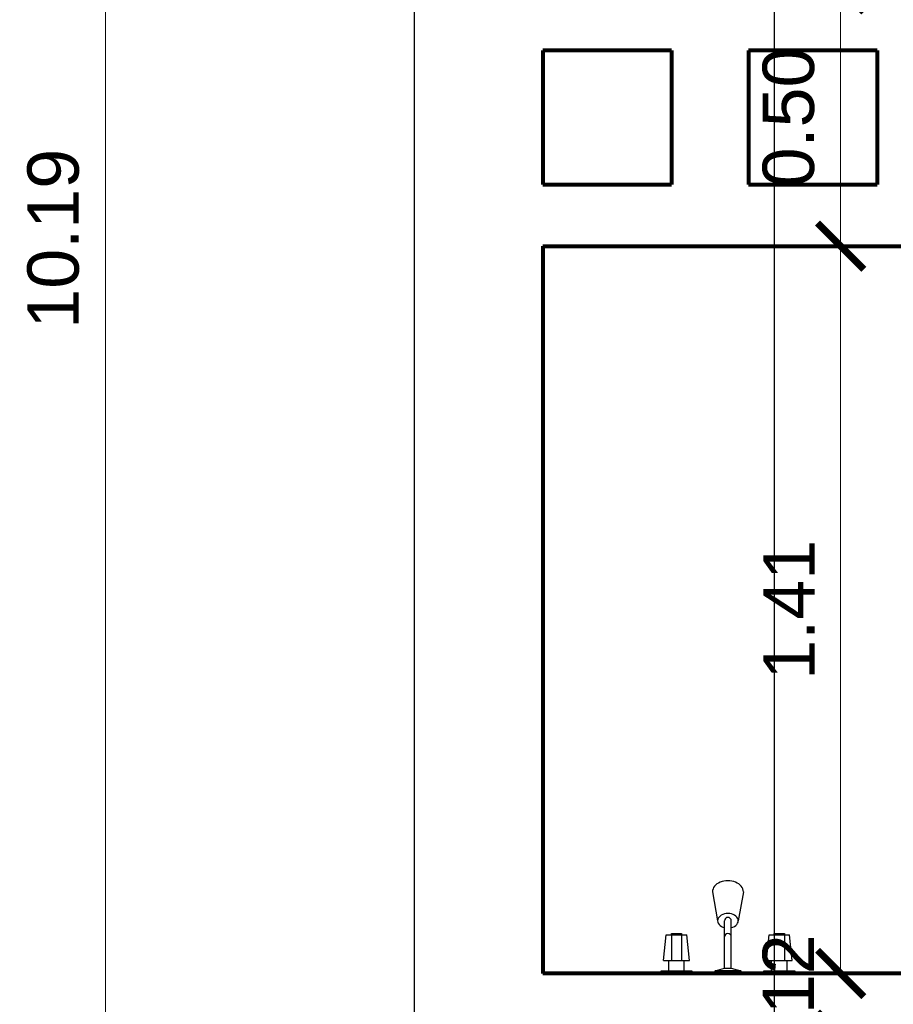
# Model space of a CAD drawing. Header units: inches. Extents: x -1.4 to 10.6, y -3.4 to 32.7.
# Tile 3 of 15: x -0.8 to 0.9, y 3.6 to 5.5. Entities that reach past the tile are written whole.
import ezdxf

# ---------------------------------------------------------------- set-up
doc = ezdxf.new("R2010")
doc.units = ezdxf.units.IN
doc.header["$MEASUREMENT"] = 0
doc.linetypes.add('CONTINUA', pattern=[0])
for name, color, linetype in [('Baño', 2, 'Continuous'), ('Cotas', 60, 'Continuous'), ('Linea de corte', 30, 'Continuous'), ('Pared lejana', 152, 'Continuous'), ('Textura piso', 8, 'Continuous')]:
    doc.layers.add(name, color=color, linetype=linetype)
doc.layers.add('Paredes', color=5, linetype='Continuous', lineweight=80)
doc.styles.get("Standard").update_dxf_attribs({"font": 'arial.ttf'})
doc.dimstyles.new('Cotas', dxfattribs={"dimtxt": 0.1, "dimasz": 0.09, "dimexe": 0.2, "dimexo": 0.4, "dimgap": 0.05, "dimtad": 1, "dimzin": 0, "dimdsep": 46, "dimtxsty": 'Standard', "dimblk": 'ARCHTICK', "dimcen": 0.09, "dimse1": 1, "dimse2": 1, "dimclrd": 60, "dimclre": 256, "dimadec": 0, "dimazin": 0, "dimtfac": 1, "dimtix": 1, "dimtofl": 0, "dimtmove": 1, "dimatfit": 3, "dimfxl": 0, "dimtolj": 1, "dimtzin": 0, "dimlwd": 9, "dimarcsym": 0})

# ---------------------------------------------------------------- blocks, each defined once
blk = doc.blocks.new('ducha')
at = {"layer": 'Baño'}
for p, q in [((158.9239, 34.0731), (158.9239, 34.0531)), ((158.9539, 34.0731), (158.9539, 34.0531)), ((159.0324, 34.0681), (159.0324, 33.9757)), ((159.0454, 34.0681), (159.0454, 33.9757)), ((159.1239, 34.0731), (159.1239, 34.0531)), ((159.1539, 34.0731), (159.1539, 34.0531)), ((158.9639, 34.0531), (158.9139, 34.0531)), ((158.9139, 34.0531), (158.9189, 34.0031)), ((158.9289, 34.0031), (158.9289, 34.0531)), ((158.9489, 34.0031), (158.9489, 34.0531)), ((158.9639, 34.0531), (158.9589, 34.0031)), ((159.1639, 34.0531), (159.1139, 34.0531)), ((159.1139, 34.0531), (159.1189, 34.0031)), ((159.1289, 34.0031), (159.1289, 34.0531)), ((159.1489, 34.0031), (159.1489, 34.0531)), ((159.1639, 34.0531), (159.1589, 34.0031)), ((158.9589, 34.0031), (158.9189, 34.0031)), ((159.1589, 34.0031), (159.1189, 34.0031)), ((159.0089, 33.9196), (159.0189, 33.9757)), ((159.0689, 33.9196), (159.0589, 33.9757))]:
    blk.add_line(p, q, dxfattribs=at)
for points in [[(158.9689, 34.0781), (158.9689, 34.0731), (158.9089, 34.0731), (158.9089, 34.0781)], [(159.0639, 34.0781), (159.0639, 34.0731), (159.0139, 34.0731), (159.0139, 34.0781)], [(159.1688, 34.0781), (159.1688, 34.0731), (159.1089, 34.0731), (159.1089, 34.0781)], [(159.0639, 34.0731), (159.0454, 34.0681), (159.0324, 34.0681), (159.0139, 34.0731)], [(158.9489, 34.0031), (158.9489, 34.0006), (158.9289, 34.0006), (158.9289, 34.0031)], [(159.1489, 34.0031), (159.1489, 34.0006), (159.1289, 34.0006), (159.1289, 34.0031)]]:
    blk.add_lwpolyline(points, close=True, dxfattribs=at)
for centre in [(159.0389, 34.0072), (159.0389, 33.9757)]:
    blk.add_arc(centre, 0.0065, 180, 0, dxfattribs=at)
for centre, major_axis, ratio, start_param, end_param in [((159.0389, 33.9757), (-0.02, 0), 0.707206, -1.239757, 4.38135), ((159.0389, 33.9196), (-0.03, 0.0001), 0.720787, 0.005196, 3.146789)]:
    blk.add_ellipse(centre, major_axis=major_axis, ratio=ratio, start_param=start_param, end_param=end_param, dxfattribs=at)
blk = doc.blocks.new('_ArchTick')
at = {"color": 0, "linetype": 'ByBlock', "const_width": 0.15}
blk.add_lwpolyline([(-0.5, -0.5), (0.5, 0.5)], dxfattribs=at)
blk = doc.blocks.new('*D70')
at = {"layer": 'Cotas', "color": 60, "linetype": 'CONTINUA', "lineweight": 9, "transparency": 16777216}
blk.add_line((-0.6, 10.1944), (-0.6, 0), dxfattribs=at)
at = {"layer": 'Defpoints', "color": 0, "transparency": 16777216}
for p in [(-0.6, 10.1944), (-0.6, 0), (-0.6, 0)]:
    blk.add_point(p, dxfattribs=at)
at = {"layer": 'Cotas', "color": 60, "lineweight": 9, "transparency": 16777216, "xscale": 0.09, "yscale": 0.09, "zscale": 0.09}
for p, rotation in [((-0.6, 10.1944), 90), ((-0.6, 0), 270)]:
    blk.add_blockref('_ArchTick', p, dxfattribs=dict(at, rotation=rotation))
at = {"layer": 'Cotas', "color": 0, "transparency": 16777216, "insert": (-0.7011, 5.0972), "char_height": 0.1, "attachment_point": 5, "rotation": 90}
blk.add_mtext('\\A1;10.19', dxfattribs=at)
blk = doc.blocks.new('*D87')
at = {"layer": 'Cotas', "color": 60, "linetype": 'CONTINUA', "lineweight": 9, "transparency": 16777216}
blk.add_line((0.8291, 3.6697), (0.8291, 5.0829), dxfattribs=at)
at = {"layer": 'Defpoints', "color": 0, "transparency": 16777216}
for p in [(0.8291, 5.0829), (0.8291, 5.0829), (0.8291, 3.6697)]:
    blk.add_point(p, dxfattribs=at)
at = {"layer": 'Cotas', "color": 60, "lineweight": 9, "transparency": 16777216, "xscale": 0.09, "yscale": 0.09, "zscale": 0.09}
for p, rotation in [((0.8291, 5.0829), 90), ((0.8291, 3.6697), 270)]:
    blk.add_blockref('_ArchTick', p, dxfattribs=dict(at, rotation=rotation))
at = {"layer": 'Cotas', "color": 0, "transparency": 16777216, "insert": (0.7289, 4.3763), "char_height": 0.1, "attachment_point": 5, "rotation": 90}
blk.add_mtext('\\A1;1.41', dxfattribs=at)
blk = doc.blocks.new('*D88')
at = {"layer": 'Cotas', "color": 60, "linetype": 'CONTINUA', "lineweight": 9, "transparency": 16777216}
blk.add_line((0.8291, 5.0829), (0.8291, 5.5829), dxfattribs=at)
at = {"layer": 'Defpoints', "color": 0, "transparency": 16777216}
for p in [(0.8291, 5.5829), (0.8291, 5.5829), (0.8291, 5.0829)]:
    blk.add_point(p, dxfattribs=at)
at = {"layer": 'Cotas', "color": 60, "lineweight": 9, "transparency": 16777216, "xscale": 0.09, "yscale": 0.09, "zscale": 0.09}
for p, rotation in [((0.8291, 5.5829), 90), ((0.8291, 5.0829), 270)]:
    blk.add_blockref('_ArchTick', p, dxfattribs=dict(at, rotation=rotation))
at = {"layer": 'Cotas', "color": 0, "transparency": 16777216, "insert": (0.7281, 5.3329), "char_height": 0.1, "attachment_point": 5, "rotation": 90}
blk.add_mtext('\\A1;0.50', dxfattribs=at)
blk = doc.blocks.new('*D92')
at = {"layer": 'Cotas', "color": 60, "linetype": 'CONTINUA', "lineweight": 9, "transparency": 16777216}
for p, q in [((0.8291, 3.6697), (0.8291, 3.7597)), ((0.8291, 3.5497), (0.8291, 3.4597))]:
    blk.add_line(p, q, dxfattribs=at)
at = {"layer": 'Defpoints', "color": 0, "transparency": 16777216}
for p in [(0.8291, 3.6697), (0.8291, 3.5497), (0.8291, 3.5497)]:
    blk.add_point(p, dxfattribs=at)
at = {"layer": 'Cotas', "color": 60, "lineweight": 9, "transparency": 16777216, "xscale": 0.09, "yscale": 0.09, "zscale": 0.09}
for p, rotation in [((0.8291, 3.6697), 270), ((0.8291, 3.5497), 90)]:
    blk.add_blockref('_ArchTick', p, dxfattribs=dict(at, rotation=rotation))
at = {"layer": 'Cotas', "color": 0, "transparency": 16777216, "insert": (0.7281, 3.6097), "char_height": 0.1, "attachment_point": 5, "rotation": 90}
blk.add_mtext('\\A1;0.12', dxfattribs=at)

msp = doc.modelspace()

# ---------------------------------------------------------------- hatches: boundary and pattern name
at = {"layer": 'Textura piso'}
h = msp.add_hatch(dxfattribs=at)
h.set_pattern_fill('AR-HBONE', color=256, scale=0.02, angle=270, style=0)
h.set_pattern_definition([(315, (-54.86967, -126.97242), (0.113137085, -3e-17), [0.24, -0.08]), (45, (-54.8131, -127.02899), (0.113137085, -3e-17), [0.24, -0.08])])
edge = h.paths.add_edge_path()
edge.add_line((3.7896, 0.55), (3.7896, 2.1))
edge.add_line((3.7896, 2.1), (3.7896, 3.5497))
edge.add_line((3.7896, 3.5497), (3.27, 3.5497))
edge.add_line((3.27, 3.5497), (3.27, 3.6697))
edge.add_line((3.27, 3.6697), (3.32, 3.6697))
edge.add_line((3.32, 3.6697), (3.32, 4.4663))
edge.add_line((3.32, 4.4663), (3.3, 4.4663))
edge.add_line((3.3, 4.4663), (3.27, 4.4663))
edge.add_line((3.27, 4.4663), (3.27, 4.6648))
edge.add_line((3.27, 4.6648), (3.2665, 4.6648))
edge.add_line((3.2665, 4.6648), (3.2665, 4.652))
edge.add_ellipse((3.2584, 4.6571), major_axis=(0.00575, -0.00575), ratio=1, start_angle=310.3243, end_angle=405, ccw=False)
edge.add_line((3.2577, 4.649), (3.2484, 4.6513))
edge.add_line((3.2484, 4.6513), (3.2484, 4.6584))
edge.add_line((3.2484, 4.6584), (3.2423, 4.6584))
edge.add_ellipse((3.2622, 4.6422), major_axis=(0.0182, 0.0182), ratio=1, start_angle=95.834, end_angle=134.8998)
edge.add_line((3.2366, 4.6422), (3.2322, 4.6422))
edge.add_line((3.2322, 4.6422), (3.2322, 4.632))
edge.add_line((3.2322, 4.632), (3.1782, 4.632))
edge.add_ellipse((3.2308, 5.4598), major_axis=(0.5865, 0.5865), ratio=1, start_angle=134.7855, end_angle=221.3655, ccw=False)
edge.add_line((2.4013, 5.4629), (2.37, 5.4629))
edge.add_line((2.37, 5.4629), (2.37, 5.0829))
edge.add_line((2.37, 5.0829), (2.37, 4.4829))
edge.add_line((2.37, 4.4829), (2.37, 3.5497))
edge.add_line((2.37, 3.5497), (0.25, 3.5497))
edge.add_line((0.25, 3.5497), (0.25, 3.4597))
edge.add_line((0.25, 3.4597), (0.65, 3.4597))
edge.add_line((0.65, 3.4597), (0.65, 2.6497))
edge.add_line((0.65, 2.6497), (2.15, 2.6497))
edge.add_line((2.15, 2.6497), (2.15, 1.1497))
edge.add_line((2.15, 1.1497), (1.5721, 1.1497))
edge.add_line((1.5721, 1.1497), (1.5721, 0.616))
edge.add_line((1.5721, 0.616), (1.5909, 0.616))
edge.add_line((1.5909, 0.616), (1.5909, 0.611))
edge.add_line((1.5909, 0.611), (1.6107, 0.611))
edge.add_line((1.6107, 0.611), (1.6107, 0.6061))
edge.add_line((1.6107, 0.6061), (1.6257, 0.6061))
edge.add_line((1.6257, 0.6061), (1.6257, 0.6011))
edge.add_line((1.6257, 0.6011), (1.6356, 0.6011))
edge.add_line((1.6356, 0.6011), (1.6356, 0.5961))
edge.add_line((1.6356, 0.5961), (1.6406, 0.5961))
edge.add_line((1.6406, 0.5961), (1.6406, 0.5911))
edge.add_line((1.6406, 0.5911), (1.6505, 0.5911))
edge.add_line((1.6505, 0.5911), (1.6505, 0.5862))
edge.add_line((1.6505, 0.5862), (1.6555, 0.5862))
edge.add_line((1.6555, 0.5862), (1.6555, 0.5812))
edge.add_line((1.6555, 0.5812), (1.6605, 0.5812))
edge.add_line((1.6605, 0.5812), (1.6605, 0.5762))
edge.add_line((1.6605, 0.5762), (1.6654, 0.5762))
edge.add_line((1.6654, 0.5762), (1.6654, 0.5713))
edge.add_line((1.6654, 0.5713), (1.6704, 0.5713))
edge.add_line((1.6704, 0.5713), (1.6704, 0.5613))
edge.add_line((1.6704, 0.5613), (1.6754, 0.5613))
edge.add_line((1.6754, 0.5613), (1.6754, 0.5514))
edge.add_line((1.6754, 0.5514), (1.6803, 0.5514))
edge.add_line((1.6803, 0.5514), (1.6803, 0.5365))
edge.add_line((1.6803, 0.5365), (1.6853, 0.5365))
edge.add_line((1.6853, 0.5365), (1.6853, 0.5166))
edge.add_line((1.6853, 0.5166), (1.6903, 0.5166))
edge.add_line((1.6903, 0.5166), (1.6903, 0.4976))
edge.add_line((1.6903, 0.4976), (1.5721, 0.4976))
edge.add_line((1.5721, 0.4976), (1.5721, 0.3873))
edge.add_line((1.5721, 0.3873), (1.5213, 0.3873))
edge.add_line((1.5213, 0.3873), (1.5213, 0.3923))
edge.add_line((1.5213, 0.3923), (1.5113, 0.3923))
edge.add_line((1.5113, 0.3923), (1.5113, 0.3973))
edge.add_line((1.5113, 0.3973), (1.5063, 0.3973))
edge.add_line((1.5063, 0.3973), (1.5063, 0.4022))
edge.add_line((1.5063, 0.4022), (1.4964, 0.4022))
edge.add_line((1.4964, 0.4022), (1.4964, 0.4072))
edge.add_line((1.4964, 0.4072), (1.4914, 0.4072))
edge.add_line((1.4914, 0.4072), (1.4914, 0.4122))
edge.add_line((1.4914, 0.4122), (1.4865, 0.4122))
edge.add_line((1.4865, 0.4122), (1.4865, 0.4171))
edge.add_line((1.4865, 0.4171), (1.4815, 0.4171))
edge.add_line((1.4815, 0.4171), (1.4815, 0.4221))
edge.add_line((1.4815, 0.4221), (1.4765, 0.4221))
edge.add_line((1.4765, 0.4221), (1.4765, 0.4321))
edge.add_line((1.4765, 0.4321), (1.4715, 0.4321))
edge.add_line((1.4715, 0.4321), (1.4715, 0.437))
edge.add_line((1.4715, 0.437), (1.4666, 0.437))
edge.add_line((1.4666, 0.437), (1.4666, 0.447))
edge.add_line((1.4666, 0.447), (1.4616, 0.447))
edge.add_line((1.4616, 0.447), (1.4616, 0.4619))
edge.add_line((1.4616, 0.4619), (1.4566, 0.4619))
edge.add_line((1.4566, 0.4619), (1.4566, 0.4976))
edge.add_line((1.4566, 0.4976), (1.5721, 0.4976))
edge.add_line((1.5721, 0.4976), (1.5721, 1.1497))
edge.add_line((1.5721, 1.1497), (0.65, 1.1497))
edge.add_line((0.65, 1.1497), (0.65, 0.5497))
edge.add_line((0.65, 0.5497), (0.25, 0.5497))
edge.add_line((0.25, 0.5497), (0.25, 0.25))
edge.add_line((0.25, 0.25), (2.5896, 0.25))
edge.add_line((2.5896, 0.25), (2.5896, 0.55))
edge.add_line((2.5896, 0.55), (3.7896, 0.55))
h.paths.add_polyline_path([(2.6225, 1.9869), (2.5999, 1.9873), (2.5899, 1.9966), (2.5862, 2.024), (2.5898, 2.0543), (2.6242, 2.1187), (2.6789, 2.1683), (2.7076, 2.2393), (2.7506, 2.2963), (2.8196, 2.3438), (2.824, 2.3519), (2.8637, 2.3918), (2.7682, 2.4873), (2.6833, 2.4128), (2.6248, 2.3649), (2.5949, 2.3513), (2.5195, 2.3209), (2.5089, 2.2942), (2.4835, 2.2701), (2.4205, 2.2378), (2.388, 2.2322), (2.3718, 2.2417), (2.3634, 2.2727), (2.3745, 2.3128), (2.4102, 2.3589), (2.4538, 2.3957), (2.4947, 2.4259), (2.4982, 2.4377), (2.5156, 2.4761), (2.5184, 2.4879), (2.6251, 2.5614), (2.6386, 2.5782), (2.6607, 2.5948), (2.519, 2.7365, -0.414214), (2.519, 2.7957), (3.0374, 3.3141, -0.414214), (3.0966, 3.3141), (3.6545, 2.7562, -0.414214), (3.6545, 2.697), (3.3451, 2.3876), (3.3447, 2.3857), (3.325, 2.3605), (3.3095, 2.352), (3.1361, 2.1786, -0.414214), (3.0769, 2.1786), (2.9541, 2.3014), (2.8396, 2.1849), (2.808, 2.1499), (2.7339, 2.0907), (2.7256, 2.07), (2.6865, 2.0228)], flags=16)
h.paths.add_polyline_path([(1.1421, 1.0643), (2.7692, 1.0643), (2.7692, 0.833), (1.1421, 0.833)], flags=25)
h.paths.add_polyline_path([(1.7964, 0.7896), (2.4843, 0.7896), (2.4843, 0.6679), (1.7964, 0.6679)], flags=24)

# ---------------------------------------------------------------- linework, layer by layer
at = {"layer": 'Linea de corte'}
msp.add_line((0.7, 32.25), (0.7, -2.2), dxfattribs=at)
at = {"layer": 'Pared lejana'}
msp.add_line((0, 30.05), (0, 0), dxfattribs=at)
at = {"layer": 'Paredes'}
for p, q in [((0.25, 5.4629), (0.25, 5.2029)), ((0.5, 5.4629), (0.25, 5.4629)), ((0.5, 5.4629), (0.5, 5.2029)), ((0.65, 5.4629), (0.65, 5.2029)), ((0.9, 5.4629), (0.65, 5.4629)), ((0.9, 5.4629), (0.9, 5.2029)), ((0.25, 5.2029), (0.5, 5.2029)), ((0.65, 5.2029), (0.9, 5.2029)), ((0.25, 5.0829), (0.25, 3.6697)), ((0.25, 5.0829), (1.05, 5.0829)), ((2.25, 3.6697), (0.25, 3.6697)), ((2.25, 3.6697), (0.25, 3.6697))]:
    msp.add_line(p, q, dxfattribs=at)

# ---------------------------------------------------------------- block references
at = {"layer": 'Baño', "rotation": 180}
msp.add_blockref('ducha', (159.6489, 37.7478), dxfattribs=at)

# ---------------------------------------------------------------- dimensions: what is measured, and where the dimension line sits
at = {"layer": 'Cotas'}
for base, p1, p2, picture, middle in [((-0.6, 0), (-0.6, 10.1944), (-0.6, 0), '*D70', (-0.7011, 5.0972)), ((0.8291, 5.5829), (0.8291, 5.0829), (0.8291, 5.5829), '*D88', (0.7281, 5.3329)), ((0.8291, 5.0829), (0.8291, 3.6697), (0.8291, 5.0829), '*D87', (0.7289, 4.3763)), ((0.8291, 3.5497), (0.8291, 3.6697), (0.8291, 3.5497), '*D92', (0.7281, 3.6097))]:
    dim = msp.add_linear_dim(base=base, p1=p1, p2=p2, angle=270, dimstyle='Cotas', dxfattribs=at)
    dim.commit()
    dim.dimension.update_dxf_attribs({"geometry": picture, "text_midpoint": middle})

doc.saveas('drawing.dxf')
